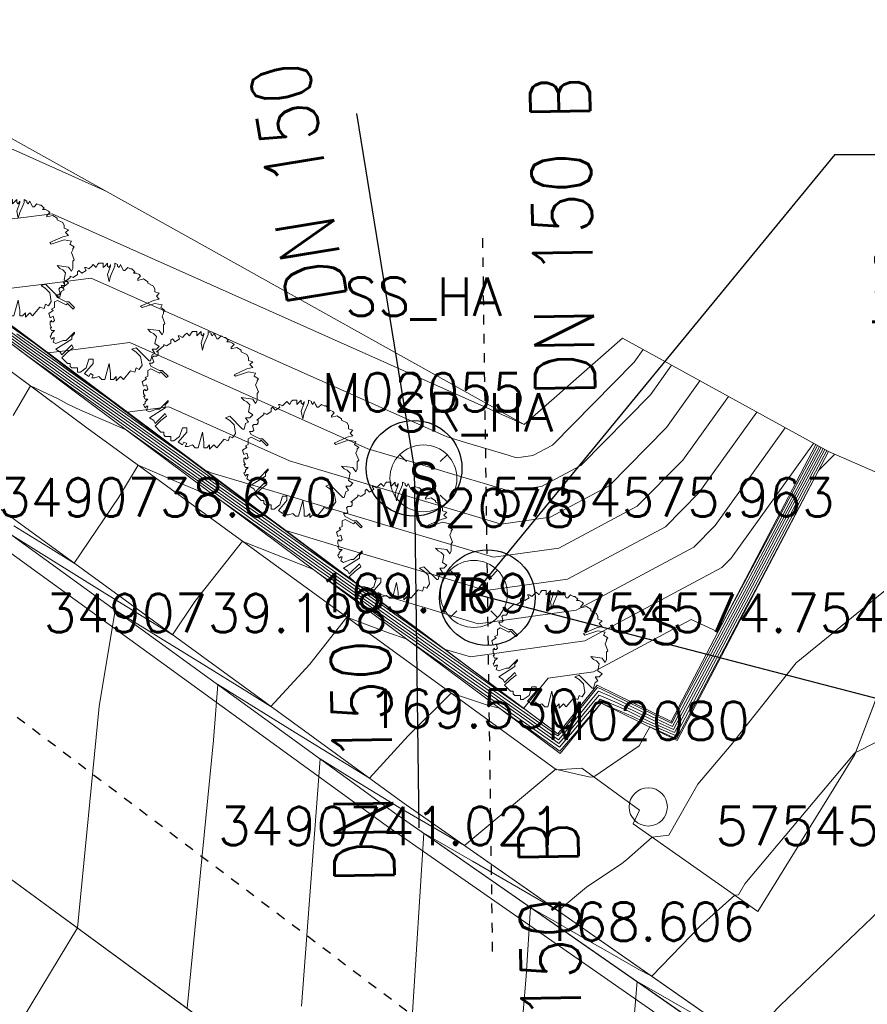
# Model space of a CAD drawing. Header units: metres. Extents: x 3490449 to 3490968, y 5754217 to 5754743.
# Tile 112 of 212: x 3490734.45 to 3490743.31, y 5754570.46 to 5754580.76. Entities that reach past the tile are written whole.
import ezdxf
from ezdxf.enums import TextEntityAlignment as Align

# ---------------------------------------------------------------- set-up
doc = ezdxf.new("R2010")
doc.units = ezdxf.units.M
doc.header["$LTSCALE"] = 0.25
doc.linetypes.add('Kartierung-07$0$AUSGEZOGEN', pattern=[0])
doc.linetypes.add('Kartierung-07$0$STRICHLINIE', pattern=[19.05, 12.7, -6.35])
for name, color, linetype, lineweight, true_color in [('Kartierung-07$0$$BRUCH', 7, 'Continuous', 18, 0x82563a), ('Kartierung-07$0$$HOEHEN_Haupt', 7, 'Continuous', 18, 0x82563a), ('Kartierung-07$0$$HOEHEN_Mittel', 7, 'Continuous', 18, 0x82563a), ('Kartierung-07$0$$P_INF_FL', 7, 'Kartierung-07$0$AUSGEZOGEN', 18, 0x82563a), ('Kartierung-07$0$$P_INF_H', 7, 'Kartierung-07$0$AUSGEZOGEN', 18, 0x82563a), ('Kartierung-07$0$$P_INF_H_Schacht', 7, 'Kartierung-07$0$AUSGEZOGEN', 18, 0x82563a), ('Kartierung-07$0$$P_INF_NR', 7, 'Kartierung-07$0$AUSGEZOGEN', 18, 0x82563a), ('Kartierung-07$0$$P_INF_NR_Schacht', 7, 'Kartierung-07$0$AUSGEZOGEN', 18, 0x82563a), ('Kartierung-07$0$$P_INF_X', 7, 'Kartierung-07$0$AUSGEZOGEN', 18, 0x82563a), ('Kartierung-07$0$$PKT_GS', 7, 'Continuous', 18, 0x82563a), ('Kartierung-07$0$B_Befestigt', 7, 'Continuous', 18, 0x82563a), ('Kartierung-07$0$B_Bord', 7, 'Continuous', 18, 0x82563a), ('Kartierung-07$0$B_Gelaendeknick', 7, 'Continuous', 18, 0x82563a), ('Kartierung-07$0$B_Hecke', 7, 'Continuous', 18, 0x82563a), ('Kartierung-07$0$B_Mauer', 7, 'Kartierung-07$0$AUSGEZOGEN', 18, 0x82563a), ('Kartierung-07$0$B_Rinne', 7, 'Continuous', 18, 0x82563a), ('Kartierung-07$0$Hilfe_DGM', 7, 'Continuous', 18, 0x82563a), ('Kartierung-07$0$SYM_GS', 7, 'Kartierung-07$0$AUSGEZOGEN', 18, 0x82563a), ('Kartierung-07$0$SYM_SR_HA', 7, 'Kartierung-07$0$AUSGEZOGEN', 18, 0x82563a), ('Kartierung-07$0$SYM_SS_HA', 7, 'Kartierung-07$0$AUSGEZOGEN', 18, 0x82563a)]:
    doc.layers.add(name, color=color, linetype=linetype, lineweight=lineweight, true_color=true_color)
doc.layers.add('Kartierung-07$0$$PKT_SR_HA', color=7, linetype='Continuous', lineweight=18)
doc.layers.add('Kartierung-07$0$$PKT_SS_HA', color=7, linetype='Continuous', lineweight=18)
for name, color, linetype, true_color in [('Kartierung-07$0$B_RW-Leitung_Aus', 7, 'Kartierung-07$0$STRICHLINIE', 0x82563a), ('Kartierung-07$0$B_RW-Leitung_HA_Aus', 7, 'Kartierung-07$0$STRICHLINIE', 0x82563a), ('Kartierung-07$0$B_RW-Leitung_HA_Schrift_Aus', 7, 'Continuous', 0x82563a), ('Kartierung-07$0$B_SW-Leitung_HA_Aus', 7, 'Continuous', 0x82563a), ('Kartierung-07$0$B_SW-Leitung_HA_Schrift_Aus', 7, 'Continuous', 0x82563a)]:
    doc.layers.add(name, color=color, linetype=linetype, true_color=true_color)
for name, color, linetype in [('Kartierung-07$0$B_RW-Leitung_HA', 7, 'Kartierung-07$0$STRICHLINIE'), ('Kartierung-07$0$B_RW-Leitung_HA_Schrift', 7, 'Continuous'), ('Kartierung-07$0$B_RW_Schacht_HA', 7, 'Continuous'), ('Kartierung-07$0$B_Schachtschrift_RW_HA', 7, 'Continuous'), ('Kartierung-07$0$B_Schachtschrift_RW_HA_60Grad', 7, 'Continuous'), ('Kartierung-07$0$B_SW-Leitung_HA', 7, 'Continuous'), ('Kartierung-07$0$B_SW-Leitung_HA_Schrift', 7, 'Continuous'), ('Kartierung-07$0$B_SW_Schacht_HA', 7, 'Continuous')]:
    doc.layers.add(name, color=color, linetype=linetype)
doc.styles.add('Kartierung-07$0$2', font='TXT')
doc.styles.add('Kartierung-07$0$STANDARD', font='romans.shx', dxfattribs={"width": 0.8})

# ---------------------------------------------------------------- blocks, each defined once
blk = doc.blocks.new('Kartierung-07$0$PKT_GS')
at = {"layer": 'Kartierung-07$0$SYM_GS'}
blk.add_circle((0, 0), 0.2, dxfattribs=at)
at = {"layer": 'Kartierung-07$0$$P_INF_FL', "style": 'Kartierung-07$0$STANDARD'}
blk.add_attdef('CODE', text='', height=0.8, dxfattribs=at).set_placement((0, 1.7), align=Align.CENTER)
at = {"layer": 'Kartierung-07$0$$P_INF_H', "style": 'Kartierung-07$0$STANDARD'}
blk.add_attdef('H', text='', height=0.8, dxfattribs=at).set_placement((0, -1.4), align=Align.CENTER)
at = {"layer": 'Kartierung-07$0$$P_INF_NR', "style": 'Kartierung-07$0$STANDARD'}
blk.add_attdef('NR', text='', height=0.8, dxfattribs=at).set_placement((0, 0.7), align=Align.CENTER)
at = {"layer": 'Kartierung-07$0$$P_INF_X', "style": 'Kartierung-07$0$STANDARD'}
blk.add_attdef('X', text='', height=0.8, dxfattribs=at).set_placement((-0.9, -0.4), align=Align.RIGHT)
blk.add_attdef('Y', (0.7, -0.4), '', height=0.8, dxfattribs=at)
blk = doc.blocks.new('Kartierung-07$0$Hecke')
at = {"layer": 'Kartierung-07$0$B_Hecke'}
blk.add_lwpolyline([(-0.4471, -0.197), (-0.4721, -0.1845), (-0.4596, -0.147), (-0.4721, -0.147), (-0.4846, -0.1595), (-0.4971, -0.1345), (-0.4846, -0.122), (-0.4846, -0.1095), (-0.4596, -0.0845), (-0.4846, -0.0845), (-0.4971, -0.0595), (-0.4846, -0.0595), (-0.4971, -0.0345), (-0.4971, -0.0095), (-0.4846, 0.003), (-0.4846, -0.0095), (-0.4721, -0.0095), (-0.4596, 0.003), (-0.4721, 0.0405), (-0.4971, 0.028), (-0.5096, 0.0655), (-0.4721, 0.0905), (-0.4846, 0.103), (-0.4596, 0.1155), (-0.4596, 0.1405), (-0.4596, 0.1655), (-0.4346, 0.178), (-0.3596, 0.1405), (-0.3471, 0.153), (-0.2971, 0.103), (-0.2846, 0.1155), (-0.3346, 0.1655), (-0.3596, 0.1655), (-0.4346, 0.203), (-0.4471, 0.228), (-0.4221, 0.228), (-0.4096, 0.2405), (-0.4221, 0.278), (-0.4096, 0.2905), (-0.3846, 0.2905), (-0.3721, 0.303), (-0.3721, 0.328), (-0.3846, 0.328), (-0.3221, 0.378), (-0.3221, 0.3905), (-0.2971, 0.378), (-0.2596, 0.403), (-0.2596, 0.428), (-0.2471, 0.4405), (-0.2221, 0.4155), (-0.1846, 0.4405), (-0.1971, 0.4655), (-0.1846, 0.4655), (-0.1596, 0.453), (-0.1346, 0.478), (-0.1221, 0.4905), (-0.0971, 0.4655), (-0.0846, 0.4905), (-0.0721, 0.503), (-0.0346, 0.503), (-0.0346, 0.4655), (-0.0221, 0.478), (0.0029, 0.503), (0.0029, 0.478), (0.0154, 0.4655), (0.0279, 0.4905), (0.0279, 0.478), (0.0029, 0.403), (0.0154, 0.3405), (0.0279, 0.3905), (0.0654, 0.478), (0.0654, 0.503), (0.0904, 0.4905), (0.0904, 0.478), (0.1029, 0.4655), (0.1154, 0.4905), (0.1279, 0.4655), (0.1404, 0.4405), (0.1529, 0.4405), (0.1779, 0.4655), (0.2029, 0.453), (0.2154, 0.453), (0.2404, 0.428), (0.2279, 0.4155), (0.2529, 0.4155), (0.2779, 0.403), (0.2904, 0.3905), (0.2654, 0.3655), (0.2654, 0.353), (0.3154, 0.3655), (0.3529, 0.3405), (0.3529, 0.328), (0.4029, 0.303), (0.4154, 0.278), (0.4154, 0.253), (0.4529, 0.2405), (0.4279, 0.2155), (0.4529, 0.1905), (0.4029, 0.178), (0.2904, 0.128), (0.3029, 0.1155), (0.4154, 0.153), (0.4779, 0.1405), (0.4654, 0.1155), (0.5029, 0.0905), (0.4904, 0.078), (0.4904, 0.0655), (0.4779, 0.0405), (0.5029, -0.022), (0.4904, -0.0345), (0.4904, -0.097), (0.4779, -0.122), (0.4529, -0.0845), (0.3529, -0.072), (0.3779, -0.097), (0.4029, -0.1095), (0.4279, -0.1345), (0.4154, -0.197), (0.4529, -0.222), (0.4279, -0.247), (0.3904, -0.247), (0.4154, -0.2845), (0.3904, -0.297), (0.3779, -0.347), (0.3654, -0.347), (0.2529, -0.2345), (0.2154, -0.247), (0.2529, -0.272), (0.2904, -0.3095), (0.3029, -0.3845), (0.2779, -0.422), (0.2529, -0.4095), (0.2404, -0.447), (0.2029, -0.4345), (0.1404, -0.5095), (0.1154, -0.4845), (0.0779, -0.522), (0.0779, -0.4845), (0.0529, -0.5095), (0.0279, -0.5095), (0.0279, -0.4595), (0.0154, -0.372), (-0.0221, -0.5095), (-0.0471, -0.5095), (-0.0721, -0.4845), (-0.1096, -0.497), (-0.1346, -0.497), (-0.1221, -0.472), (-0.1471, -0.4595), (-0.1596, -0.4845), (-0.1971, -0.4595), (-0.1221, -0.372), (-0.1221, -0.3345), (-0.1596, -0.3345), (-0.1846, -0.4095), (-0.2346, -0.447), (-0.2596, -0.447), (-0.2596, -0.4095), (-0.3096, -0.4095), (-0.3221, -0.397), (-0.3221, -0.372), (-0.3471, -0.372), (-0.3971, -0.322), (-0.3471, -0.272), (-0.2971, -0.2345), (-0.3096, -0.2095), (-0.3971, -0.297), (-0.4096, -0.272), (-0.4471, -0.247), (-0.3096, -0.1595), (-0.3096, -0.1345), (-0.2846, -0.1095), (-0.2846, -0.097), (-0.3596, -0.172), (-0.3846, -0.172), (-0.4471, -0.197)], dxfattribs=at)
blk = doc.blocks.new('Kartierung-07$0$B_Schachtbeschriftung')
blk.add_line((0, 0), (8.186, 0))
at = {"style": 'Kartierung-07$0$STANDARD', "width": 0.8}
for s, p in [('D ', (0.75, -0.5)), ('S ', (0.75, -2)), ('T ', (0.75, -3.5))]:
    blk.add_text(s, height=1, dxfattribs=at).set_placement(p, align=Align.TOP_LEFT)
at = {"ltscale": 0.02, "style": 'Kartierung-07$0$STANDARD', "width": 0.8}
for tag, p, height in [('NUMMER', (0.759, 0.479), 1.5), ('DECKEL', (2.627, -1.5), 1), ('SOHLE', (2.625, -2.996), 1), ('TIEFE', (2.628, -4.501), 1)]:
    blk.add_attdef(tag, p, '', height=height, dxfattribs=at)
at = {"ltscale": 0.02, "style": 'Kartierung-07$0$STANDARD', "width": 0.8, "flags": 1}
blk.add_attdef('FOTO', (1.057, -6.131), '', height=1, dxfattribs=at)
blk = doc.blocks.new('Kartierung-07$0$PKT_SR_HA')
at = {"layer": 'Kartierung-07$0$SYM_SR_HA'}
for p, q in [((-0.247, 0.247), (-0.177, 0.177)), ((0.177, 0.177), (0.247, 0.247)), ((0.177, 0.177), (0.247, 0.247)), ((-0.247, -0.247), (-0.177, -0.177)), ((0.177, -0.177), (0.247, -0.247))]:
    blk.add_line(p, q, dxfattribs=at)
blk.add_circle((0, 0), 0.35, dxfattribs=at)
at = {"layer": 'Kartierung-07$0$$P_INF_FL', "style": 'Kartierung-07$0$STANDARD'}
blk.add_attdef('CODE', text='', height=0.8, dxfattribs=at).set_placement((0, 1.7), align=Align.CENTER)
at = {"layer": 'Kartierung-07$0$$P_INF_H_Schacht', "style": 'Kartierung-07$0$STANDARD'}
blk.add_attdef('H', text='', height=0.8, dxfattribs=at).set_placement((0, -1.4), align=Align.CENTER)
at = {"layer": 'Kartierung-07$0$$P_INF_NR_Schacht', "style": 'Kartierung-07$0$STANDARD'}
blk.add_attdef('NR', text='', height=0.8, dxfattribs=at).set_placement((0, 0.7), align=Align.CENTER)
at = {"layer": 'Kartierung-07$0$$P_INF_X', "style": 'Kartierung-07$0$STANDARD'}
blk.add_attdef('X', text='', height=0.8, dxfattribs=at).set_placement((-0.9, -0.4), align=Align.RIGHT)
blk.add_attdef('Y', (0.7, -0.4), '', height=0.8, dxfattribs=at)
at = {"layer": 'Kartierung-07$0$SYM_SR_HA', "style": 'Kartierung-07$0$2'}
blk.add_text('R', height=0.35, dxfattribs=at).set_placement((0, -0.178), align=Align.CENTER)
blk = doc.blocks.new('Kartierung-07$0$PKT_SS_HA')
at = {"layer": 'Kartierung-07$0$SYM_SS_HA'}
for p, q in [((-0.247, 0.247), (-0.177, 0.177)), ((0.177, 0.177), (0.247, 0.247)), ((0.177, 0.177), (0.247, 0.247)), ((-0.247, -0.247), (-0.177, -0.177)), ((0.177, -0.177), (0.247, -0.247))]:
    blk.add_line(p, q, dxfattribs=at)
blk.add_circle((0, 0), 0.35, dxfattribs=at)
at = {"layer": 'Kartierung-07$0$$P_INF_FL', "style": 'Kartierung-07$0$STANDARD'}
blk.add_attdef('CODE', text='', height=0.8, dxfattribs=at).set_placement((0, 1.7), align=Align.CENTER)
at = {"layer": 'Kartierung-07$0$$P_INF_H_Schacht', "style": 'Kartierung-07$0$STANDARD'}
blk.add_attdef('H', text='', height=0.8, dxfattribs=at).set_placement((0, -1.4), align=Align.CENTER)
at = {"layer": 'Kartierung-07$0$$P_INF_NR_Schacht', "style": 'Kartierung-07$0$STANDARD'}
blk.add_attdef('NR', text='', height=0.8, dxfattribs=at).set_placement((0, 0.7), align=Align.CENTER)
at = {"layer": 'Kartierung-07$0$$P_INF_X', "style": 'Kartierung-07$0$STANDARD'}
blk.add_attdef('X', text='', height=0.8, dxfattribs=at).set_placement((-0.9, -0.4), align=Align.RIGHT)
blk.add_attdef('Y', (0.7, -0.4), '', height=0.8, dxfattribs=at)
at = {"layer": 'Kartierung-07$0$SYM_SS_HA', "style": 'Kartierung-07$0$2'}
blk.add_text('S', height=0.35, dxfattribs=at).set_placement((0, -0.178), align=Align.CENTER)

msp = doc.modelspace()

# ---------------------------------------------------------------- linework, layer by layer
at = {"layer": 'Kartierung-07$0$$BRUCH', "ltscale": 0.02}
for p, q in [((3490735.006, 5754576.885), (3490727.8, 5754582.308)), ((3490731.256, 5754579.389), (3490735.153, 5754576.49)), ((3490733.774, 5754578), (3490740.074, 5754573.291)), ((3490740.1, 5754573.085), (3490735.006, 5754576.885)), ((3490735.153, 5754576.49), (3490740.061, 5754572.914)), ((3490742.773, 5754576.315), (3490741.259, 5754573.42)), ((3490742.906, 5754576.245), (3490741.324, 5754573.221)), ((3490728.797, 5754575.845), (3490737.072, 5754569.782)), ((3490743.181, 5754573.075), (3490744.176, 5754575.688)), ((3490738.455, 5754572.573), (3490734.422, 5754575.511)), ((3490738.373, 5754572.462), (3490734.334, 5754575.393)), ((3490740.486, 5754573.8), (3490740.074, 5754573.291)), ((3490741.259, 5754573.42), (3490740.486, 5754573.8)), ((3490740.527, 5754573.613), (3490740.1, 5754573.085)), ((3490741.324, 5754573.221), (3490740.527, 5754573.613)), ((3490742.168, 5754571.433), (3490743.181, 5754573.075)), ((3490740.061, 5754572.914), (3490740.328, 5754572.933)), ((3490740.328, 5754572.933), (3490740.931, 5754572.492)), ((3490742.576, 5754569.697), (3490738.455, 5754572.573)), ((3490742.533, 5754569.567), (3490738.373, 5754572.462)), ((3490740.931, 5754572.492), (3490740.863, 5754572.349)), ((3490740.863, 5754572.349), (3490742.168, 5754571.433))]:
    msp.add_line(p, q, dxfattribs=at)
at = {"layer": 'Kartierung-07$0$$HOEHEN_Haupt', "ltscale": 0.02}
for points in [[(3490735.337, 5754578.974), (3490734.382, 5754579.401), (3490734.329, 5754579.394), (3490734.289, 5754579.389), (3490734.225, 5754579.381), (3490734.121, 5754579.38), (3490733.906, 5754579.377), (3490733.603, 5754579.374), (3490731.972, 5754579.356), (3490731.666, 5754579.578), (3490731.664, 5754579.58), (3490731.65, 5754579.59), (3490731.645, 5754579.594), (3490731.29, 5754579.851), (3490731.27, 5754579.866), (3490731.251, 5754579.88), (3490731.205, 5754579.914), (3490730.499, 5754580.427), (3490730.392, 5754580.505), (3490730.038, 5754580.762)], [(3490734.349, 5754577.497), (3490734.47, 5754577.408), (3490734.863, 5754577.129), (3490734.959, 5754577.059), (3490736.402, 5754576.036), (3490736.414, 5754576.037), (3490736.451, 5754576.021), (3490737.305, 5754575.765), (3490738.253, 5754575.481), (3490739.052, 5754575.242), (3490739.403, 5754575.137), (3490740.086, 5754575.232), (3490740.906, 5754575.671), (3490741.381, 5754576.153), (3490741.859, 5754576.819)], [(3490742.81, 5754576.295), (3490742.194, 5754575.143), (3490742.035, 5754574.842), (3490741.341, 5754573.546), (3490741.273, 5754573.417), (3490741.265, 5754573.402), (3490741.224, 5754573.42), (3490740.533, 5754573.759), (3490740.491, 5754573.777), (3490740.466, 5754573.748), (3490740.102, 5754573.298), (3490740.077, 5754573.269), (3490740.056, 5754573.283), (3490739.947, 5754573.36), (3490739.136, 5754573.932), (3490739.033, 5754574.006), (3490738.696, 5754574.244), (3490738.598, 5754574.313), (3490738.4, 5754574.453), (3490737.957, 5754574.767), (3490737.663, 5754574.976), (3490737.602, 5754575.019), (3490737.103, 5754575.374), (3490736.888, 5754575.526), (3490736.781, 5754575.602), (3490736.239, 5754575.988), (3490735.562, 5754576.47), (3490735.084, 5754576.677), (3490734.946, 5754576.743), (3490734.851, 5754576.793), (3490734.563, 5754576.929), (3490734.381, 5754576.621)], [(3490742.97, 5754576.217), (3490742.801, 5754576.043), (3490742.111, 5754574.738), (3490742.077, 5754574.674), (3490741.4, 5754573.395), (3490741.318, 5754573.239), (3490741.036, 5754573.363), (3490740.927, 5754573.167), (3490740.452, 5754572.842), (3490740.415, 5754572.838), (3490740.078, 5754572.915), (3490740.062, 5754572.919), (3490740.058, 5754572.92), (3490740.05, 5754572.922), (3490740.037, 5754572.909), (3490739.101, 5754572.122), (3490738.416, 5754572.52), (3490737.951, 5754572.806), (3490737.591, 5754573.03), (3490737.394, 5754570.445)]]:
    msp.add_lwpolyline(points, dxfattribs=at)
at = {"layer": 'Kartierung-07$0$$HOEHEN_Mittel', "ltscale": 0.02}
for points in [[(3490739.725, 5754576.525), (3490739.725, 5754576.525), (3490734.788, 5754578.728), (3490734.518, 5754578.694), (3490734.312, 5754578.668)], [(3490734.334, 5754577.947), (3490734.707, 5754577.994), (3490735.195, 5754578.055), (3490738.907, 5754576.399), (3490739.12, 5754576.335), (3490739.357, 5754576.264), (3490739.557, 5754576.204), (3490739.645, 5754576.178), (3490739.815, 5754576.202), (3490740.02, 5754576.311), (3490740.875, 5754577.179), (3490740.969, 5754577.31)], [(3490734.37, 5754577.541), (3490734.744, 5754577.275), (3490734.896, 5754577.294), (3490735.601, 5754577.383), (3490738.088, 5754576.273), (3490738.515, 5754576.145), (3490738.989, 5754576.003), (3490739.388, 5754575.883), (3490739.564, 5754575.831), (3490739.906, 5754575.878), (3490740.315, 5754576.098), (3490741.044, 5754576.837), (3490741.265, 5754577.146)], [(3490734.35, 5754577.466), (3490734.52, 5754577.342), (3490734.819, 5754577.129), (3490734.97, 5754577.02), (3490736.113, 5754576.209), (3490736.39, 5754576.012), (3490736.496, 5754575.936), (3490736.921, 5754575.635), (3490737.231, 5754575.416), (3490737.885, 5754575.22), (3490738.883, 5754574.921), (3490739.323, 5754574.789), (3490740.176, 5754574.909), (3490741.201, 5754575.457), (3490741.55, 5754575.811), (3490742.156, 5754576.655)], [(3490734.35, 5754577.436), (3490734.57, 5754577.275), (3490734.775, 5754577.13), (3490734.98, 5754576.98), (3490735.791, 5754576.406), (3490736.352, 5754576.006), (3490736.567, 5754575.853), (3490736.913, 5754575.608), (3490737.607, 5754575.117), (3490737.673, 5754575.07), (3490737.681, 5754575.064), (3490737.72, 5754575.037), (3490738.06, 5754574.797), (3490738.715, 5754574.6), (3490739.242, 5754574.442), (3490740.267, 5754574.585), (3490741.496, 5754575.243), (3490741.719, 5754575.469), (3490742.452, 5754576.491)], [(3490734.351, 5754577.405), (3490734.62, 5754577.209), (3490734.731, 5754577.13), (3490734.991, 5754576.941), (3490735.468, 5754576.603), (3490736.314, 5754576), (3490736.638, 5754575.769), (3490736.904, 5754575.581), (3490737.439, 5754575.202), (3490737.649, 5754575.053), (3490737.675, 5754575.035), (3490737.799, 5754574.947), (3490738.574, 5754574.399), (3490738.603, 5754574.378), (3490738.618, 5754574.368), (3490738.889, 5754574.177), (3490739.162, 5754574.095), (3490740.357, 5754574.262), (3490741.792, 5754575.03), (3490741.888, 5754575.127), (3490742.749, 5754576.328)], [(3490734.42, 5754577.474), (3490734.907, 5754577.129), (3490734.949, 5754577.098), (3490735.573, 5754576.655), (3490736.008, 5754576.71), (3490737.27, 5754576.147), (3490737.91, 5754575.955), (3490738.621, 5754575.742), (3490739.22, 5754575.563), (3490739.484, 5754575.484), (3490739.996, 5754575.555), (3490740.611, 5754575.884), (3490741.213, 5754576.495), (3490741.562, 5754576.982)], [(3490742.791, 5754576.305), (3490742.05, 5754574.921), (3490742.02, 5754574.863), (3490741.749, 5754574.357), (3490741.468, 5754574.485), (3490740.447, 5754573.939), (3490739.973, 5754573.873), (3490739.718, 5754573.557), (3490739.137, 5754573.967), (3490739.094, 5754573.997), (3490738.657, 5754574.306), (3490738.601, 5754574.346), (3490738.487, 5754574.426), (3490737.878, 5754574.857), (3490737.669, 5754575.005), (3490737.625, 5754575.036), (3490737.271, 5754575.288), (3490736.896, 5754575.554), (3490736.71, 5754575.686), (3490736.276, 5754575.994), (3490735.145, 5754576.8), (3490735.001, 5754576.902), (3490734.687, 5754577.131), (3490734.67, 5754577.143), (3490734.449, 5754577.304)], [(3490742.849, 5754576.275), (3490742.481, 5754575.587), (3490742.065, 5754574.8), (3490741.636, 5754573.998), (3490741.324, 5754573.408), (3490741.286, 5754573.337), (3490741.099, 5754573.419), (3490740.697, 5754573.616), (3490740.509, 5754573.695), (3490740.396, 5754573.563), (3490740.2, 5754573.321), (3490740.087, 5754573.19), (3490739.994, 5754573.255), (3490739.503, 5754573.604), (3490739.135, 5754573.863), (3490738.909, 5754574.023), (3490738.774, 5754574.119), (3490738.593, 5754574.248), (3490738.226, 5754574.508), (3490738.115, 5754574.587), (3490737.651, 5754574.917), (3490737.554, 5754574.986), (3490737.514, 5754575.014), (3490736.816, 5754575.29), (3490736.799, 5754575.297), (3490736.778, 5754575.306), (3490736.282, 5754574.674), (3490736.048, 5754574.327), (3490735.313, 5754574.781), (3490734.377, 5754575.362)], [(3490742.829, 5754576.285), (3490742.338, 5754575.365), (3490742.05, 5754574.821), (3490741.488, 5754573.772), (3490741.299, 5754573.413), (3490741.276, 5754573.369), (3490741.162, 5754573.419), (3490740.615, 5754573.688), (3490740.5, 5754573.736), (3490740.431, 5754573.655), (3490740.151, 5754573.31), (3490740.082, 5754573.229), (3490740.025, 5754573.269), (3490739.725, 5754573.482), (3490739.136, 5754573.898), (3490738.971, 5754574.015), (3490738.735, 5754574.181), (3490738.595, 5754574.28), (3490738.313, 5754574.481), (3490738.036, 5754574.677), (3490737.657, 5754574.946), (3490737.578, 5754575.003), (3490736.935, 5754575.46), (3490736.88, 5754575.499), (3490736.852, 5754575.518), (3490736.538, 5754575.742), (3490736.36, 5754575.813), (3490736.086, 5754575.93), (3490735.687, 5754576.101), (3490735.486, 5754575.766), (3490735.019, 5754575.076), (3490734.749, 5754575.243), (3490734.389, 5754575.467)], [(3490742.868, 5754576.265), (3490742.625, 5754575.81), (3490742.081, 5754574.78), (3490741.783, 5754574.223), (3490741.349, 5754573.404), (3490741.297, 5754573.304), (3490741.037, 5754573.418), (3490740.779, 5754573.545), (3490740.518, 5754573.654), (3490740.36, 5754573.471), (3490740.248, 5754573.333), (3490740.092, 5754573.15), (3490739.963, 5754573.242), (3490739.281, 5754573.725), (3490739.134, 5754573.828), (3490738.848, 5754574.032), (3490738.813, 5754574.057), (3490738.59, 5754574.215), (3490738.49, 5754574.286), (3490738.305, 5754574.348), (3490737.869, 5754574.511), (3490737.484, 5754574.021), (3490737.076, 5754573.577), (3490736.797, 5754573.75), (3490736.403, 5754573.994), (3490735.877, 5754574.318), (3490735.448, 5754574.584), (3490735.28, 5754573.578), (3490735.052, 5754571.262), (3490734.477, 5754570.312)], [(3490742.887, 5754576.255), (3490742.768, 5754576.032), (3490742.096, 5754574.759), (3490741.93, 5754574.449), (3490741.375, 5754573.399), (3490741.307, 5754573.272), (3490740.974, 5754573.417), (3490740.861, 5754573.473), (3490740.527, 5754573.613), (3490740.325, 5754573.379), (3490740.297, 5754573.345), (3490740.097, 5754573.111), (3490739.932, 5754573.228), (3490739.466, 5754573.558), (3490739.33, 5754573.594), (3490739.005, 5754573.701), (3490738.986, 5754573.707), (3490738.959, 5754573.717), (3490738.512, 5754573.27), (3490738.105, 5754572.828), (3490737.374, 5754573.278), (3490736.52, 5754573.807), (3490736.475, 5754573.225), (3490736.2, 5754570.421)], [(3490743.985, 5754575.186), (3490742.566, 5754574.032), (3490741.978, 5754573.291), (3490741.888, 5754573.177), (3490741.54, 5754572.764), (3490741.237, 5754572.23), (3490741.062, 5754572.209), (3490740.794, 5754571.972), (3490740.745, 5754571.935), (3490740.375, 5754571.687), (3490740.08, 5754571.439), (3490739.182, 5754571.961), (3490738.674, 5754572.252), (3490738.551, 5754570.321), (3490738.429, 5754568.841), (3490737.473, 5754567.69), (3490736.962, 5754566.952), (3490737.366, 5754566.592), (3490737.574, 5754566.397), (3490737.338, 5754564.655), (3490735.07, 5754562.317)], [(3490745.96, 5754574.521), (3490743.241, 5754573.119), (3490743.189, 5754573.096), (3490743.175, 5754573.084), (3490743.169, 5754573.077), (3490743.168, 5754573.076), (3490742.031, 5754571.724), (3490741.964, 5754571.607), (3490741.926, 5754571.603), (3490741.57, 5754571.287), (3490741.059, 5754570.756), (3490740.917, 5754570.831), (3490740.553, 5754571.039), (3490740.485, 5754571.077), (3490739.789, 5754571.476), (3490739.743, 5754570.756), (3490739.523, 5754568.083), (3490739.097, 5754567.569), (3490738.111, 5754566.149), (3490738.329, 5754565.955), (3490738.653, 5754565.651), (3490738.556, 5754564.934), (3490735.601, 5754561.886)], [(3490736.132, 5754561.456), (3490738.472, 5754563.869), (3490739.817, 5754563.796), (3490739.742, 5754564.914), (3490739.432, 5754565.186), (3490739.291, 5754565.319), (3490739.261, 5754565.346), (3490739.877, 5754566.233), (3490740.511, 5754567.193), (3490740.617, 5754567.324), (3490740.638, 5754567.601), (3490740.654, 5754567.719), (3490740.905, 5754570.7), (3490741.574, 5754570.317), (3490742.038, 5754570.073), (3490742.399, 5754570.449), (3490743.523, 5754571.524)]]:
    msp.add_lwpolyline(points, dxfattribs=at)
at = {"layer": 'Kartierung-07$0$B_Befestigt', "ltscale": 0.02}
for points, elevation in [([(3490740.931, 5754572.492), (3490740.863, 5754572.349), (3490742.168, 5754571.433), (3490743.181, 5754573.075), (3490744.176, 5754575.688), (3490745.55, 5754579.872), (3490749.614, 5754588.334), (3490752.275, 5754593.798), (3490753.607, 5754596.644), (3490753.373, 5754597.399), (3490755.949, 5754602.454), (3490756.556, 5754602.47), (3490759.5, 5754608.504), (3490762.749, 5754614.795), (3490765.807, 5754620.71)], 168.442), ([(3490727.138, 5754582.458), (3490727.483, 5754582.207), (3490731.256, 5754579.389), (3490735.153, 5754576.49), (3490740.061, 5754572.914), (3490740.328, 5754572.933)], 171.528), ([(3490740.328, 5754572.933), (3490740.931, 5754572.492)], 168.515)]:
    msp.add_lwpolyline(points, dxfattribs=dict(at, elevation=elevation))
at = {"layer": 'Kartierung-07$0$B_Bord', "ltscale": 0.02}
msp.add_lwpolyline([(3490742.533, 5754569.567), (3490738.373, 5754572.462), (3490734.334, 5754575.393), (3490730.298, 5754578.408), (3490727.074, 5754580.816)], dxfattribs=at)
at = {"layer": 'Kartierung-07$0$B_Gelaendeknick', "ltscale": 0.02}
for points, elevation in [([(3490750.632, 5754564.651), (3490748.197, 5754566.121), (3490745.917, 5754567.53), (3490743.42, 5754569.13), (3490742.576, 5754569.697), (3490738.455, 5754572.573), (3490734.422, 5754575.511), (3490730.399, 5754578.512), (3490727.179, 5754580.918), (3490726.352, 5754581.529), (3490723.946, 5754583.311), (3490723.161, 5754583.932), (3490717.492, 5754588.119), (3490711.038, 5754592.924), (3490710.23, 5754593.505), (3490707.13, 5754595.782), (3490702.207, 5754599.279), (3490701.41, 5754599.863), (3490699.898, 5754600.927)], 167.324), ([(3490698.69, 5754598.442), (3490704.183, 5754594.278), (3490713.483, 5754587.111), (3490722.048, 5754580.889), (3490728.797, 5754575.845), (3490737.072, 5754569.782), (3490743.735, 5754565.162), (3490749.546, 5754562.146)], 171.329)]:
    msp.add_lwpolyline(points, dxfattribs=dict(at, elevation=elevation))
at = {"layer": 'Kartierung-07$0$B_Mauer', "ltscale": 0.02, "elevation": 168.504}
msp.add_lwpolyline([(3490742.906, 5754576.245), (3490741.324, 5754573.221), (3490740.527, 5754573.613), (3490740.1, 5754573.085), (3490735.006, 5754576.885), (3490727.8, 5754582.308), (3490728.874, 5754584.145)], dxfattribs=at)
at = {"layer": 'Kartierung-07$0$B_Mauer', "ltscale": 0.02}
msp.add_lwpolyline([(3490742.773, 5754576.315), (3490741.259, 5754573.42), (3490740.486, 5754573.8), (3490740.074, 5754573.291), (3490735.096, 5754577.005), (3490733.774, 5754578)], dxfattribs=at)
at = {"layer": 'Kartierung-07$0$B_Rinne', "ltscale": 0.02}
msp.add_lwpolyline([(3490790.094, 5754546.449), (3490785.266, 5754548.536), (3490777.493, 5754551.89, -0.000147), (3490777.493, 5754551.89), (3490769.484, 5754555.351), (3490760.8, 5754559.176), (3490759.023, 5754560.033), (3490757.158, 5754560.926), (3490754.463, 5754562.207), (3490753.12, 5754562.901), (3490750.471, 5754564.389), (3490748.033, 5754565.854), (3490745.782, 5754567.254), (3490742.444, 5754569.434), (3490738.28, 5754572.332), (3490734.239, 5754575.264), (3490730.202, 5754578.28), (3490726.979, 5754580.687), (3490726.182, 5754581.272), (3490723.759, 5754583.082), (3490722.967, 5754583.687), (3490717.313, 5754587.878)], format="xyb", dxfattribs=at)
at = {"layer": 'Kartierung-07$0$B_RW-Leitung_Aus', "ltscale": 0.02}
msp.add_line((3490706.482, 5754594.543), (3490742.358, 5754567.481), dxfattribs=at)
at = {"layer": 'Kartierung-07$0$B_RW-Leitung_HA', "ltscale": 0.01}
msp.add_line((3490739.288, 5754578.473, -165.712), (3490739.339, 5754574.715, -165.712), dxfattribs=at)
at = {"layer": 'Kartierung-07$0$B_RW-Leitung_HA_Aus', "ltscale": 0.01}
msp.add_line((3490739.339, 5754574.715, -165.712), (3490739.391, 5754570.956, -165.712), dxfattribs=at)
at = {"layer": 'Kartierung-07$0$B_RW_Schacht_HA', "ltscale": 0.02}
msp.add_circle((3490739.339, 5754574.715, -165.712), 0.5, dxfattribs=at)
at = {"layer": 'Kartierung-07$0$B_Schachtschrift_RW_HA', "ltscale": 0.02}
msp.add_lwpolyline([(3490742.971, 5754579.349), (3490739.198, 5754574.754)], dxfattribs=at)
at = {"layer": 'Kartierung-07$0$B_Schachtschrift_RW_HA_60Grad', "ltscale": 0.02}
msp.add_lwpolyline([(3490753.136, 5754571.129), (3490739.198, 5754574.754)], dxfattribs=at)
at = {"layer": 'Kartierung-07$0$B_SW-Leitung_HA', "ltscale": 0.02}
msp.add_line((3490737.97, 5754579.778), (3490738.573, 5754576.068), dxfattribs=at)
at = {"layer": 'Kartierung-07$0$B_SW-Leitung_HA_Aus', "ltscale": 0.02}
msp.add_line((3490738.573, 5754576.068), (3490738.624, 5754572.309), dxfattribs=at)
at = {"layer": 'Kartierung-07$0$B_SW_Schacht_HA', "ltscale": 0.02}
msp.add_circle((3490738.573, 5754576.068), 0.5, dxfattribs=at)
at = {"layer": 'Kartierung-07$0$Hilfe_DGM', "ltscale": 0.02}
msp.add_lwpolyline([(3490714.596, 5754596.574), (3490725.394, 5754587.441), (3490725.487, 5754587.324), (3490728.669, 5754584.169), (3490728.874, 5754584.145), (3490729.003, 5754584.069), (3490729.686, 5754584.32), (3490729.637, 5754582.577), (3490734.284, 5754579.562), (3490739.725, 5754576.525), (3490740.752, 5754577.429), (3490742.773, 5754576.315), (3490742.906, 5754576.245), (3490744.176, 5754575.688), (3490745.55, 5754579.872), (3490749.614, 5754588.334), (3490752.275, 5754593.798), (3490753.607, 5754596.644), (3490753.373, 5754597.399), (3490755.949, 5754602.454), (3490756.556, 5754602.47), (3490759.5, 5754608.504), (3490760.763, 5754612.258)], dxfattribs=at)

# ---------------------------------------------------------------- block references
at = {"layer": 'Kartierung-07$0$$PKT_GS'}
ref = msp.add_blockref('Kartierung-07$0$PKT_GS', (3490741.021, 5754572.527, 168.606), dxfattribs=at)
ref.add_attrib('Y', '5754572.527', (3490741.721, 5754572.127, 168.606), dxfattribs={"layer": 'Kartierung-07$0$$P_INF_X', "height": 0.4, "style": 'Kartierung-07$0$STANDARD'})
ref.add_attrib('X', '3490741.021', dxfattribs={"layer": 'Kartierung-07$0$$P_INF_X', "height": 0.4, "style": 'Kartierung-07$0$STANDARD'}).set_placement((3490740.121, 5754572.127, 168.606), align=Align.RIGHT)
ref.add_attrib('H', '168.606', dxfattribs={"layer": 'Kartierung-07$0$$P_INF_H', "height": 0.4, "style": 'Kartierung-07$0$STANDARD'}).set_placement((3490741.021, 5754571.127, 168.606), align=Align.CENTER)
ref.add_attrib('CODE', 'GS', dxfattribs={"layer": 'Kartierung-07$0$$P_INF_FL', "height": 0.4, "style": 'Kartierung-07$0$STANDARD'}).set_placement((3490741.021, 5754574.227, 168.606), align=Align.CENTER)
ref.add_attrib('NR', 'M02080', dxfattribs={"layer": 'Kartierung-07$0$$P_INF_NR', "height": 0.4, "style": 'Kartierung-07$0$STANDARD'}).set_placement((3490741.021, 5754573.227, 168.606), align=Align.CENTER)
at = {"layer": 'Kartierung-07$0$$PKT_SR_HA'}
ref = msp.add_blockref('Kartierung-07$0$PKT_SR_HA', (3490739.198, 5754574.754, 169.53), dxfattribs=at)
ref.add_attrib('Y', '5754574.754', (3490739.898, 5754574.354, 169.53), dxfattribs={"layer": 'Kartierung-07$0$$P_INF_X', "height": 0.4, "style": 'Kartierung-07$0$STANDARD'})
ref.add_attrib('X', '3490739.198', dxfattribs={"layer": 'Kartierung-07$0$$P_INF_X', "height": 0.4, "style": 'Kartierung-07$0$STANDARD'}).set_placement((3490738.298, 5754574.354, 169.53), align=Align.RIGHT)
ref.add_attrib('H', '169.530', dxfattribs={"layer": 'Kartierung-07$0$$P_INF_H_Schacht', "height": 0.4, "style": 'Kartierung-07$0$STANDARD'}).set_placement((3490739.198, 5754573.354, 169.53), align=Align.CENTER)
ref.add_attrib('CODE', 'SR_HA', dxfattribs={"layer": 'Kartierung-07$0$$P_INF_FL', "height": 0.4, "style": 'Kartierung-07$0$STANDARD'}).set_placement((3490739.198, 5754576.454, 169.53), align=Align.CENTER)
ref.add_attrib('NR', 'M02078', dxfattribs={"layer": 'Kartierung-07$0$$P_INF_NR_Schacht', "height": 0.4, "style": 'Kartierung-07$0$STANDARD'}).set_placement((3490739.198, 5754575.454, 169.53), align=Align.CENTER)
at = {"layer": 'Kartierung-07$0$$PKT_SS_HA'}
ref = msp.add_blockref('Kartierung-07$0$PKT_SS_HA', (3490738.67, 5754575.963, 169.769), dxfattribs=at)
ref.add_attrib('Y', '5754575.963', (3490739.37, 5754575.563, 169.769), dxfattribs={"layer": 'Kartierung-07$0$$P_INF_X', "height": 0.4, "style": 'Kartierung-07$0$STANDARD'})
ref.add_attrib('X', '3490738.670', dxfattribs={"layer": 'Kartierung-07$0$$P_INF_X', "height": 0.4, "style": 'Kartierung-07$0$STANDARD'}).set_placement((3490737.77, 5754575.563, 169.769), align=Align.RIGHT)
ref.add_attrib('H', '169.769', dxfattribs={"layer": 'Kartierung-07$0$$P_INF_H_Schacht', "height": 0.4, "style": 'Kartierung-07$0$STANDARD'}).set_placement((3490738.67, 5754574.563, 169.769), align=Align.CENTER)
ref.add_attrib('CODE', 'SS_HA', dxfattribs={"layer": 'Kartierung-07$0$$P_INF_FL', "height": 0.4, "style": 'Kartierung-07$0$STANDARD'}).set_placement((3490738.67, 5754577.663, 169.769), align=Align.CENTER)
ref.add_attrib('NR', 'M02055', dxfattribs={"layer": 'Kartierung-07$0$$P_INF_NR_Schacht', "height": 0.4, "style": 'Kartierung-07$0$STANDARD'}).set_placement((3490738.67, 5754576.663, 169.769), align=Align.CENTER)
at = {"layer": 'Kartierung-07$0$B_Hecke', "ltscale": 0.02}
for p, xscale, yscale, zscale in [((3490734.416, 5754578.274), 1.2, 1.2, 1.2), ((3490735.365, 5754577.609), 1.200000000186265, 1.200000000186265, 1.200000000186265), ((3490736.342, 5754576.893), 1.200000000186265, 1.200000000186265, 1.200000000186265), ((3490737.39, 5754576.178), 1.200000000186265, 1.200000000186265, 1.200000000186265), ((3490738.372, 5754575.32), 1.200000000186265, 1.200000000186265, 1.200000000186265), ((3490739.996, 5754574.185), 1.200000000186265, 1.200000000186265, 1.200000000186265)]:
    msp.add_blockref('Kartierung-07$0$Hecke', p, dxfattribs=dict(at, xscale=xscale, yscale=yscale, zscale=zscale))
at = {"layer": 'Kartierung-07$0$B_Schachtschrift_RW_HA', "ltscale": 0.02, "xscale": 0.5, "yscale": 0.5, "zscale": 0.5}
msp.add_blockref('Kartierung-07$0$B_Schachtbeschriftung', (3490742.971, 5754579.349), dxfattribs=at).add_auto_attribs({'NUMMER': 'M02078', 'DECKEL': '169.53', 'SOHLE': '166.79', 'TIEFE': '2.74'})

# ---------------------------------------------------------------- texts
at = {"layer": 'Kartierung-07$0$B_RW-Leitung_HA_Schrift', "ltscale": 0.02, "style": 'Kartierung-07$0$STANDARD', "width": 0.8}
msp.add_text('DN 150 B', height=0.625, rotation=91, dxfattribs=at).set_placement((3490740.466, 5754576.828))
at = {"layer": 'Kartierung-07$0$B_RW-Leitung_HA_Schrift_Aus', "ltscale": 0.02, "style": 'Kartierung-07$0$STANDARD', "width": 0.8}
msp.add_text('DN 150 B', height=0.625, rotation=91, dxfattribs=at).set_placement((3490740.344, 5754569.035))
at = {"layer": 'Kartierung-07$0$B_SW-Leitung_HA_Schrift', "ltscale": 0.02, "style": 'Kartierung-07$0$STANDARD', "width": 0.8}
msp.add_text('DN 150', height=0.625, rotation=99.4409, dxfattribs=at).set_placement((3490737.876, 5754577.839, 165.712))
at = {"layer": 'Kartierung-07$0$B_SW-Leitung_HA_Schrift_Aus', "ltscale": 0.02, "style": 'Kartierung-07$0$STANDARD', "width": 0.8}
msp.add_text('DN 150', height=0.625, rotation=91, dxfattribs=at).set_placement((3490738.368, 5754571.732, 165.712))

doc.saveas('drawing.dxf')
